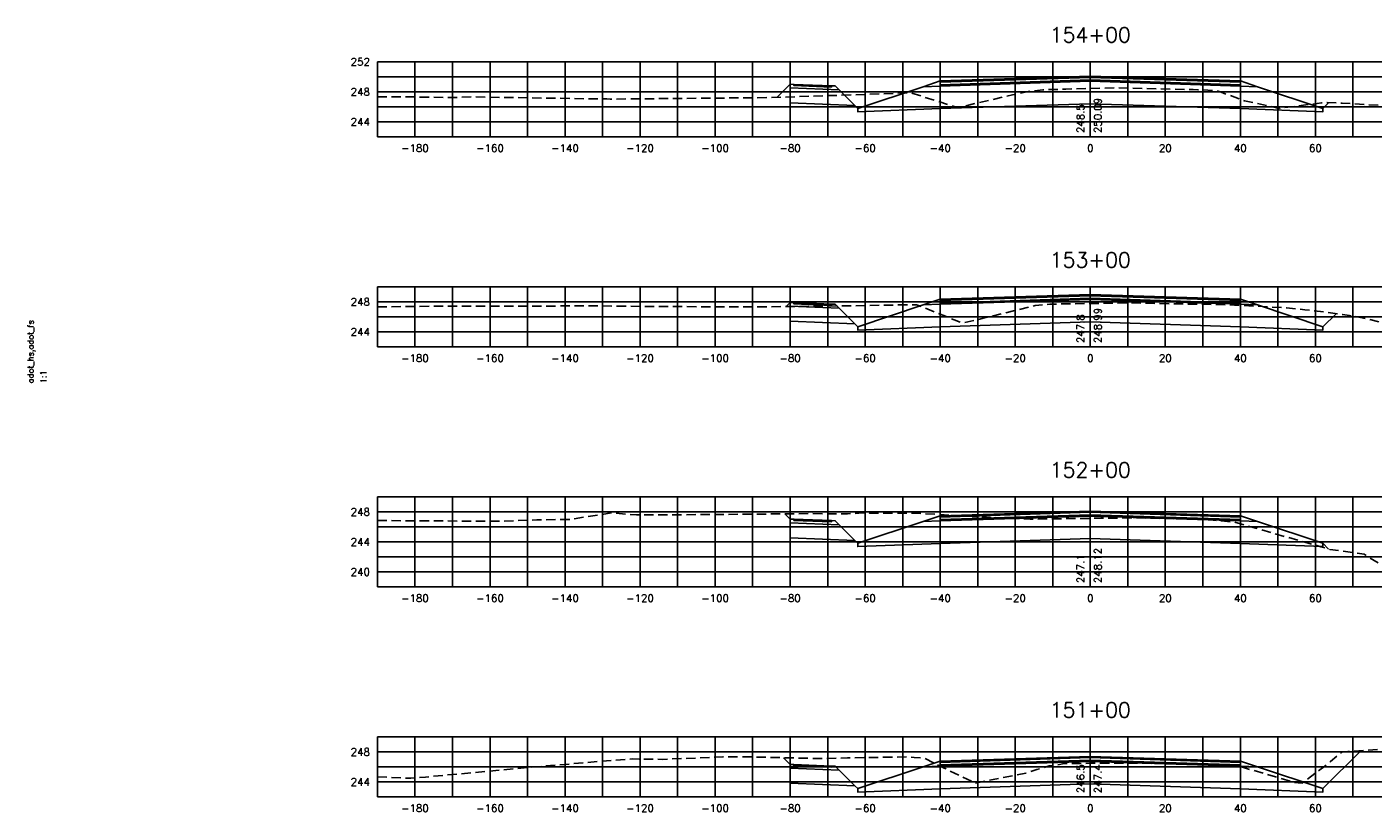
# Model space of a CAD drawing. Extents: x 1497 to 2840, y 16 to 8218.
# Tile 49 of 56: x 1497 to 1855, y 6356 to 6565. Entities that reach past the tile are written whole.
import ezdxf
from ezdxf.enums import TextEntityAlignment as Align

# ---------------------------------------------------------------- set-up
doc = ezdxf.new("R2010")
doc.units = 0
doc.header["$LTSCALE"] = 20
doc.header["$MEASUREMENT"] = 0
doc.linetypes.add('HIDDEN_050%', pattern=[0.1875, 0.125, -0.0625])
for name, color, linetype in [('S-AT-TXT175', 6, 'Continuous'), ('S-AT-TXT80', 1, 'Continuous'), ('XDATUM', 3, 'Continuous'), ('XEG', 1, 'HIDDEN_050%'), ('XFG', 2, 'Continuous'), ('XGRID', 251, 'Continuous'), ('XGRIDT', 2, 'Continuous'), ('XREF-BORDER', 7, 'Continuous')]:
    doc.layers.add(name, color=color, linetype=linetype)
doc.styles.add('L100', font='simplex.shx', dxfattribs={"height": 2})
doc.styles.add('L175', font='ROMANSM.shx', dxfattribs={"height": 3.5})
doc.styles.add('L80', font='ROMANSM.shx', dxfattribs={"height": 1.6})

# ---------------------------------------------------------------- blocks, each defined once
blk = doc.blocks.new('03025_00_att1')
at = {"layer": 'S-AT-TXT175', "style": 'L175'}
for tag, p in [('NUM', (32.402, 20.822)), ('LINE1', (30.64, 1.444)), ('LINE2', (30.64, 1.161)), ('LINE3', (30.64, 0.877))]:
    blk.add_attdef(tag, text='', height=0.175, dxfattribs=at).set_placement(p, align=Align.CENTER)
at = {"layer": 'S-AT-TXT80', "style": 'L80'}
for tag, p in [('DRAFTED', (2.436, 14.201)), ('PCTB', (2.094, 11.605)), ('PSCALE', (2.265, 11.605)), ('PVIEW', (2.436, 11.605))]:
    blk.add_attdef(tag, p, '', height=0.08, rotation=90, dxfattribs=at)

msp = doc.modelspace()

# ---------------------------------------------------------------- linework, layer by layer
at = {"layer": 'XDATUM', "flags": 128}
for points in [[(1696.49, 6546.54), (1700, 6550.05), (1700, 6545.05), (1717.21, 6544.36), (1718, 6543.57), (1718, 6542.68), (1740, 6543.56), (1780, 6544.84), (1820, 6543.56), (1842, 6542.68), (1842, 6543.57), (1843.58, 6545.15)], [(1698.9, 6490.75), (1700, 6491.85), (1700, 6486.85), (1717.21, 6486.16), (1718, 6485.37), (1718, 6484.48), (1740, 6485.36), (1780, 6486.64), (1820, 6485.36), (1842, 6484.48), (1842, 6485.37), (1845.5, 6488.86)], [(1698.62, 6435.48), (1700, 6434.11), (1700, 6429.11), (1717.21, 6428.42), (1718, 6427.63), (1718, 6426.74), (1740, 6427.62), (1780, 6428.9), (1820, 6427.62), (1842, 6426.74), (1842, 6427.63), (1843.53, 6426.09)], [(1698.22, 6370.47), (1700, 6368.69), (1700, 6363.69), (1717.21, 6363), (1718, 6362.21), (1718, 6361.32), (1740, 6362.2), (1780, 6363.48), (1820, 6362.2), (1842, 6361.32), (1842, 6362.21), (1852.13, 6372.34)]]:
    msp.add_lwpolyline(points, dxfattribs=at)
at = {"layer": 'XEG', "flags": 128}
for points in [[(1590, 6546.7), (1595.25, 6546.7), (1610.15, 6546.5), (1615.2, 6546.65), (1649.94, 6546.11), (1651.1, 6546.1), (1652.01, 6546.08), (1653, 6546.09), (1693.77, 6546.46), (1694.94, 6546.49), (1732.32, 6547.74), (1735.37, 6546.74), (1744.62, 6543.8), (1759.24, 6547.18), (1763.94, 6548.19), (1766.64, 6548.47), (1767.34, 6548.54), (1773.49, 6548.74), (1780, 6548.91), (1787.28, 6549.1), (1801.9, 6548.73), (1807.43, 6548.59), (1808.62, 6548.56), (1813.47, 6548.37), (1814.84, 6547.91), (1821.13, 6545.64), (1828.61, 6544.04), (1830.34, 6543.61), (1841.62, 6545.05), (1843.13, 6545.18), (1847.12, 6544.98), (1857.18, 6544.41), (1865.69, 6540.15), (1871.72, 6537.39), (1887.4, 6537.32), (1888.2, 6537.38), (1888.55, 6537.33), (1892.86, 6537.5), (1903.03, 6537.91), (1911.22, 6538.37), (1927.97, 6539.29), (1932.44, 6539.49), (1933.13, 6539.48), (1934.32, 6539.5), (1970, 6540.15)], [(1590, 6490.68), (1599.89, 6490.78), (1604.95, 6490.83), (1613.92, 6490.86), (1621.68, 6490.87), (1649.97, 6490.93), (1661.22, 6490.77), (1691.55, 6490.66), (1712.75, 6490.91), (1733.68, 6491.26), (1743.71, 6487.23), (1745.97, 6486.37), (1751.15, 6487.56), (1765.29, 6491.01), (1767.58, 6491.21), (1769.19, 6491.41), (1779.55, 6491.55), (1780, 6491.56), (1789.35, 6491.74), (1805.82, 6491.43), (1816.77, 6491.21), (1823.98, 6490.88), (1832.32, 6490.41), (1837.2, 6489.91), (1843.24, 6489.19), (1847.21, 6488.62), (1849.1, 6488.35), (1850.81, 6488.13), (1859.78, 6486.02), (1871.61, 6484.09), (1874.33, 6483.71), (1881.9, 6482.65), (1884.79, 6482.46), (1907.94, 6481.15), (1909.63, 6481.14), (1936.33, 6481.01), (1948.59, 6481.34), (1968.69, 6481.24), (1970, 6481.15)], [(1590, 6433.67), (1590.29, 6433.69), (1623.38, 6433.51), (1632.52, 6433.9), (1641.3, 6434), (1652.26, 6435.73), (1659.04, 6435.21), (1662.41, 6435.18), (1680.55, 6435.31), (1705.35, 6435.55), (1709.06, 6435.48), (1715.26, 6435.49), (1719.35, 6435.73), (1720.91, 6435.73), (1721.23, 6435.71), (1721.76, 6435.7), (1733.28, 6435.65), (1742.52, 6435.14), (1746.52, 6434.88), (1752.36, 6434.61), (1758.32, 6434.3), (1764, 6434.05), (1775.05, 6434.23), (1780, 6434.29), (1790.74, 6434.42), (1799.4, 6434.24), (1810.91, 6433.97), (1815.78, 6433.51), (1818.24, 6433.32), (1841.49, 6426.71), (1843.86, 6425.99), (1846.5, 6425.66), (1853, 6424.71), (1856.76, 6422.35), (1863.62, 6420.49), (1868.67, 6419.5), (1892.57, 6418.78), (1908.2, 6419.3), (1915.77, 6419.99), (1926.71, 6420.37), (1963.94, 6422.12), (1970, 6422)], [(1590, 6365.34), (1598.78, 6365), (1598.94, 6365.02), (1602.83, 6365.31), (1631.11, 6367.94), (1648.63, 6369.42), (1658.01, 6370.14), (1665.87, 6370.03), (1682.07, 6370.67), (1689.74, 6370.67), (1708.67, 6370.22), (1715.26, 6370.43), (1731.71, 6370.68), (1733.03, 6370.5), (1735.85, 6370.32), (1741.09, 6367.68), (1749.4, 6363.68), (1754.14, 6364.66), (1762.79, 6366.34), (1765.75, 6367.29), (1769.04, 6368.28), (1770.29, 6368.4), (1773.01, 6368.91), (1780, 6368.97), (1787.74, 6369.02), (1792.34, 6369.03), (1797.2, 6368.93), (1812.46, 6368.57), (1817.27, 6368.2), (1820.28, 6367.99), (1829.34, 6365.38), (1834.36, 6363.83), (1835.37, 6363.77), (1836.52, 6363.72), (1844, 6369.41), (1847.02, 6371.97), (1848.63, 6372.12), (1858.82, 6372.77), (1872, 6373.57), (1880.57, 6372.61), (1882.08, 6372.51), (1883.03, 6372.5), (1899.88, 6373.74), (1904.29, 6374.21), (1906.25, 6374.45), (1921.55, 6373.46), (1955.6, 6367.62), (1966.86, 6366.58), (1970, 6366.27)]]:
    msp.add_lwpolyline(points, dxfattribs=at)
at = {"layer": 'XFG', "flags": 128}
for points in [[(1780, 6552.18), (1740, 6550.9), (1740, 6550.56), (1780, 6551.84)], [(1780, 6551.84), (1740, 6550.56), (1740, 6549.9), (1780, 6551.18)], [(1780, 6552.18), (1820, 6550.9), (1820, 6550.56), (1780, 6551.84)], [(1780, 6551.84), (1820, 6550.56), (1820, 6549.9), (1780, 6551.18)], [(1700, 6550.05), (1700, 6550.05), (1696.49, 6546.54)], [(1700, 6550.05), (1700, 6549.05), (1713.04, 6548.53), (1712, 6549.57), (1711, 6549.61), (1711, 6549.27), (1701, 6549.67), (1701, 6550.01), (1700, 6550.05)], [(1700, 6549.05), (1700, 6545.05), (1717.21, 6544.36), (1713.04, 6548.53), (1700, 6549.05)], [(1701, 6550.01), (1701, 6549.67), (1711, 6549.27), (1711, 6549.61), (1701, 6550.01)], [(1780, 6550.84), (1740, 6549.56), (1735.43, 6549.38), (1718, 6543.57), (1718, 6542.68), (1740, 6543.56), (1780, 6544.84)], [(1780, 6551.18), (1740, 6549.9), (1740, 6550.9), (1735.43, 6549.38), (1740, 6549.56), (1780, 6550.84)], [(1780, 6551.18), (1820, 6549.9), (1820, 6550.9), (1824.57, 6549.38), (1820, 6549.56), (1780, 6550.84)], [(1780, 6550.84), (1820, 6549.56), (1824.57, 6549.38), (1842, 6543.57), (1842, 6542.68), (1820, 6543.56), (1780, 6544.84)], [(1842, 6543.57), (1842, 6543.57), (1843.58, 6545.15)], [(1718, 6543.57), (1717.21, 6544.36)], [(1700, 6491.85), (1700, 6491.85), (1698.9, 6490.75)], [(1700, 6491.85), (1700, 6490.85), (1713.04, 6490.33), (1712, 6491.37), (1711, 6491.41), (1711, 6491.07), (1701, 6491.47), (1701, 6491.81), (1700, 6491.85)], [(1700, 6490.85), (1700, 6486.85), (1717.21, 6486.16), (1713.04, 6490.33), (1700, 6490.85)], [(1701, 6491.81), (1701, 6491.47), (1711, 6491.07), (1711, 6491.41), (1701, 6491.81)], [(1780, 6492.64), (1740, 6491.36), (1735.43, 6491.18), (1718, 6485.37), (1718, 6484.48), (1740, 6485.36), (1780, 6486.64)], [(1780, 6492.98), (1740, 6491.7), (1740, 6492.7), (1735.43, 6491.18), (1740, 6491.36), (1780, 6492.64)], [(1780, 6493.98), (1740, 6492.7), (1740, 6492.36), (1780, 6493.64)], [(1780, 6493.64), (1740, 6492.36), (1740, 6491.7), (1780, 6492.98)], [(1780, 6493.98), (1820, 6492.7), (1820, 6492.36), (1780, 6493.64)], [(1780, 6493.64), (1820, 6492.36), (1820, 6491.7), (1780, 6492.98)], [(1780, 6492.98), (1820, 6491.7), (1820, 6492.7), (1824.57, 6491.18), (1820, 6491.36), (1780, 6492.64)], [(1780, 6492.64), (1820, 6491.36), (1824.57, 6491.18), (1842, 6485.37), (1842, 6484.48), (1820, 6485.36), (1780, 6486.64)], [(1842, 6485.37), (1842, 6485.37), (1845.5, 6488.86)], [(1718, 6485.37), (1717.21, 6486.16)], [(1700, 6434.11), (1700, 6434.11), (1698.62, 6435.48)], [(1700, 6434.11), (1700, 6433.11), (1713.04, 6432.58), (1712, 6433.63), (1711, 6433.67), (1711, 6433.33), (1701, 6433.73), (1701, 6434.07), (1700, 6434.11)], [(1701, 6434.07), (1701, 6433.73), (1711, 6433.33), (1711, 6433.67), (1701, 6434.07)], [(1780, 6434.9), (1740, 6433.62), (1735.43, 6433.44), (1718, 6427.63), (1718, 6426.74), (1740, 6427.62), (1780, 6428.9)], [(1780, 6435.24), (1740, 6433.96), (1740, 6434.96), (1735.43, 6433.44), (1740, 6433.62), (1780, 6434.9)], [(1780, 6436.24), (1740, 6434.96), (1740, 6434.62), (1780, 6435.9)], [(1780, 6435.9), (1740, 6434.62), (1740, 6433.96), (1780, 6435.24)], [(1780, 6436.24), (1820, 6434.96), (1820, 6434.62), (1780, 6435.9)], [(1780, 6435.9), (1820, 6434.62), (1820, 6433.96), (1780, 6435.24)], [(1780, 6435.24), (1820, 6433.96), (1820, 6434.96), (1824.57, 6433.44), (1820, 6433.62), (1780, 6434.9)], [(1780, 6434.9), (1820, 6433.62), (1824.57, 6433.44), (1842, 6427.63), (1842, 6426.74), (1820, 6427.62), (1780, 6428.9)], [(1700, 6433.11), (1700, 6429.11), (1717.21, 6428.42), (1713.04, 6432.58), (1700, 6433.11)], [(1718, 6427.63), (1717.21, 6428.42)], [(1842, 6427.63), (1842, 6427.63), (1843.53, 6426.09)], [(1700, 6368.69), (1700, 6368.69), (1698.22, 6370.47)], [(1780, 6369.48), (1740, 6368.2), (1735.43, 6368.02), (1718, 6362.21), (1718, 6361.32), (1740, 6362.2), (1780, 6363.48)], [(1780, 6369.82), (1740, 6368.54), (1740, 6369.54), (1735.43, 6368.02), (1740, 6368.2), (1780, 6369.48)], [(1780, 6370.82), (1740, 6369.54), (1740, 6369.2), (1780, 6370.48)], [(1780, 6370.48), (1740, 6369.2), (1740, 6368.54), (1780, 6369.82)], [(1780, 6370.82), (1820, 6369.54), (1820, 6369.2), (1780, 6370.48)], [(1780, 6370.48), (1820, 6369.2), (1820, 6368.54), (1780, 6369.82)], [(1780, 6369.82), (1820, 6368.54), (1820, 6369.54), (1824.57, 6368.02), (1820, 6368.2), (1780, 6369.48)], [(1780, 6369.48), (1820, 6368.2), (1824.57, 6368.02), (1842, 6362.21), (1842, 6361.32), (1820, 6362.2), (1780, 6363.48)], [(1842, 6362.21), (1842, 6362.21), (1852.13, 6372.34)], [(1700, 6368.69), (1700, 6367.69), (1713.04, 6367.17), (1712, 6368.21), (1711, 6368.25), (1711, 6367.91), (1701, 6368.31), (1701, 6368.65), (1700, 6368.69)], [(1700, 6367.69), (1700, 6363.69), (1717.21, 6363), (1713.04, 6367.17), (1700, 6367.69)], [(1701, 6368.65), (1701, 6368.31), (1711, 6367.91), (1711, 6368.25), (1701, 6368.65)], [(1718, 6362.21), (1717.21, 6363)]]:
    msp.add_lwpolyline(points, dxfattribs=at)
at = {"layer": 'XGRID'}
for p, q in [((1590, 6536), (1590, 6556)), ((1590, 6556), (1970, 6556)), ((1600, 6536), (1600, 6556)), ((1610, 6536), (1610, 6556)), ((1620, 6536), (1620, 6556)), ((1630, 6536), (1630, 6556)), ((1640, 6536), (1640, 6556)), ((1650, 6536), (1650, 6556)), ((1660, 6536), (1660, 6556)), ((1670, 6536), (1670, 6556)), ((1680, 6536), (1680, 6556)), ((1690, 6536), (1690, 6556)), ((1700, 6536), (1700, 6556)), ((1710, 6536), (1710, 6556)), ((1720, 6536), (1720, 6556)), ((1730, 6536), (1730, 6556)), ((1740, 6536), (1740, 6556)), ((1750, 6536), (1750, 6556)), ((1760, 6536), (1760, 6556)), ((1770, 6536), (1770, 6556)), ((1780, 6536), (1780, 6556)), ((1790, 6536), (1790, 6556)), ((1800, 6536), (1800, 6556)), ((1810, 6536), (1810, 6556)), ((1820, 6536), (1820, 6556)), ((1830, 6536), (1830, 6556)), ((1840, 6536), (1840, 6556)), ((1850, 6536), (1850, 6556)), ((1590, 6552), (1970, 6552)), ((1590, 6548), (1970, 6548)), ((1590, 6544), (1970, 6544)), ((1590, 6540), (1970, 6540)), ((1590, 6536), (1970, 6536)), ((1590, 6480), (1590, 6496)), ((1590, 6496), (1970, 6496)), ((1600, 6480), (1600, 6496)), ((1610, 6480), (1610, 6496)), ((1620, 6480), (1620, 6496)), ((1630, 6480), (1630, 6496)), ((1640, 6480), (1640, 6496)), ((1650, 6480), (1650, 6496)), ((1660, 6480), (1660, 6496)), ((1670, 6480), (1670, 6496)), ((1680, 6480), (1680, 6496)), ((1690, 6480), (1690, 6496)), ((1700, 6480), (1700, 6496)), ((1710, 6480), (1710, 6496)), ((1720, 6480), (1720, 6496)), ((1730, 6480), (1730, 6496)), ((1740, 6480), (1740, 6496)), ((1750, 6480), (1750, 6496)), ((1760, 6480), (1760, 6496)), ((1770, 6480), (1770, 6496)), ((1780, 6480), (1780, 6496)), ((1790, 6480), (1790, 6496)), ((1800, 6480), (1800, 6496)), ((1810, 6480), (1810, 6496)), ((1820, 6480), (1820, 6496)), ((1830, 6480), (1830, 6496)), ((1840, 6480), (1840, 6496)), ((1850, 6480), (1850, 6496)), ((1590, 6492), (1970, 6492)), ((1590, 6488), (1970, 6488)), ((1590, 6484), (1970, 6484)), ((1590, 6480), (1970, 6480)), ((1590, 6416), (1590, 6440)), ((1590, 6440), (1970, 6440)), ((1600, 6416), (1600, 6440)), ((1610, 6416), (1610, 6440)), ((1620, 6416), (1620, 6440)), ((1630, 6416), (1630, 6440)), ((1640, 6416), (1640, 6440)), ((1650, 6416), (1650, 6440)), ((1660, 6416), (1660, 6440)), ((1670, 6416), (1670, 6440)), ((1680, 6416), (1680, 6440)), ((1690, 6416), (1690, 6440)), ((1700, 6416), (1700, 6440)), ((1710, 6416), (1710, 6440)), ((1720, 6416), (1720, 6440)), ((1730, 6416), (1730, 6440)), ((1740, 6416), (1740, 6440)), ((1750, 6416), (1750, 6440)), ((1760, 6416), (1760, 6440)), ((1770, 6416), (1770, 6440)), ((1780, 6416), (1780, 6440)), ((1790, 6416), (1790, 6440)), ((1800, 6416), (1800, 6440)), ((1810, 6416), (1810, 6440)), ((1820, 6416), (1820, 6440)), ((1830, 6416), (1830, 6440)), ((1840, 6416), (1840, 6440)), ((1850, 6416), (1850, 6440)), ((1590, 6436), (1970, 6436)), ((1590, 6432), (1970, 6432)), ((1590, 6428), (1970, 6428)), ((1590, 6424), (1970, 6424)), ((1590, 6420), (1970, 6420)), ((1590, 6416), (1970, 6416)), ((1590, 6360), (1590, 6376)), ((1590, 6376), (1970, 6376)), ((1600, 6360), (1600, 6376)), ((1610, 6360), (1610, 6376)), ((1620, 6360), (1620, 6376)), ((1630, 6360), (1630, 6376)), ((1640, 6360), (1640, 6376)), ((1650, 6360), (1650, 6376)), ((1660, 6360), (1660, 6376)), ((1670, 6360), (1670, 6376)), ((1680, 6360), (1680, 6376)), ((1690, 6360), (1690, 6376)), ((1700, 6360), (1700, 6376)), ((1710, 6360), (1710, 6376)), ((1720, 6360), (1720, 6376)), ((1730, 6360), (1730, 6376)), ((1740, 6360), (1740, 6376)), ((1750, 6360), (1750, 6376)), ((1760, 6360), (1760, 6376)), ((1770, 6360), (1770, 6376)), ((1780, 6360), (1780, 6376)), ((1790, 6360), (1790, 6376)), ((1800, 6360), (1800, 6376)), ((1810, 6360), (1810, 6376)), ((1820, 6360), (1820, 6376)), ((1830, 6360), (1830, 6376)), ((1840, 6360), (1840, 6376)), ((1850, 6360), (1850, 6376)), ((1590, 6372), (1970, 6372)), ((1590, 6368), (1970, 6368)), ((1590, 6364), (1970, 6364)), ((1590, 6360), (1970, 6360))]:
    msp.add_line(p, q, dxfattribs=at)

# ---------------------------------------------------------------- block references
at = {"layer": 'XREF-BORDER'}
ref = msp.add_blockref('03025_00_att1', (1456.45, 6238.23), dxfattribs=dict(at, xscale=20, yscale=20, zscale=20))
ref.add_attrib('PCTB', 'adot_hs,adot_fs', (1498.33, 6470.32), dxfattribs={"layer": 'S-AT-TXT80', "height": 1.6, "rotation": 90, "style": 'L80'})
ref.add_attrib('PSCALE', '1:1', (1501.75, 6470.32), dxfattribs={"layer": 'S-AT-TXT80', "height": 1.6, "rotation": 90, "style": 'L80'})

# ---------------------------------------------------------------- texts
at = {"layer": 'XGRIDT', "style": 'L100'}
for s, p in [('154+00', (1780, 6560)), ('153+00', (1780, 6500)), ('152+00', (1780, 6444)), ('151+00', (1780, 6380))]:
    msp.add_text(s, height=4, dxfattribs=at).set_placement(p, align=Align.BOTTOM_CENTER)
for s, p in [('252', (1588, 6556)), ('248', (1588, 6548)), ('244', (1588, 6540)), ('248', (1588, 6492)), ('244', (1588, 6484)), ('248', (1588, 6436)), ('244', (1588, 6428)), ('240', (1588, 6420)), ('248', (1588, 6372)), ('244', (1588, 6364))]:
    msp.add_text(s, height=2, dxfattribs=at).set_placement(p, align=Align.MIDDLE_RIGHT)
for s, p in [('250.09', (1781, 6537)), ('248.99', (1781, 6481)), ('248.12', (1781, 6417)), ('247.41', (1781, 6361))]:
    msp.add_text(s, height=2, rotation=90, dxfattribs=at).set_placement(p, align=Align.TOP_LEFT)
for s, p in [('248.5', (1779, 6537)), ('247.8', (1779, 6481)), ('247.1', (1779, 6417)), ('246.5', (1779, 6361))]:
    msp.add_text(s, height=2, rotation=90, dxfattribs=at).set_placement(p, align=Align.BOTTOM_LEFT)
for s, p in [('-180', (1600, 6534)), ('-160', (1620, 6534)), ('-140', (1640, 6534)), ('-120', (1660, 6534)), ('-100', (1680, 6534)), ('-80', (1700, 6534)), ('-60', (1720, 6534)), ('-40', (1740, 6534)), ('-20', (1760, 6534)), ('0', (1780, 6534)), ('20', (1800, 6534)), ('40', (1820, 6534)), ('60', (1840, 6534)), ('-180', (1600, 6478)), ('-160', (1620, 6478)), ('-140', (1640, 6478)), ('-120', (1660, 6478)), ('-100', (1680, 6478)), ('-80', (1700, 6478)), ('-60', (1720, 6478)), ('-40', (1740, 6478)), ('-20', (1760, 6478)), ('0', (1780, 6478)), ('20', (1800, 6478)), ('40', (1820, 6478)), ('60', (1840, 6478)), ('-180', (1600, 6414)), ('-160', (1620, 6414)), ('-140', (1640, 6414)), ('-120', (1660, 6414)), ('-100', (1680, 6414)), ('-80', (1700, 6414)), ('-60', (1720, 6414)), ('-40', (1740, 6414)), ('-20', (1760, 6414)), ('0', (1780, 6414)), ('20', (1800, 6414)), ('40', (1820, 6414)), ('60', (1840, 6414)), ('-180', (1600, 6358)), ('-160', (1620, 6358)), ('-140', (1640, 6358)), ('-120', (1660, 6358)), ('-100', (1680, 6358)), ('-80', (1700, 6358)), ('-60', (1720, 6358)), ('-40', (1740, 6358)), ('-20', (1760, 6358)), ('0', (1780, 6358)), ('20', (1800, 6358)), ('40', (1820, 6358)), ('60', (1840, 6358))]:
    msp.add_text(s, height=2, dxfattribs=at).set_placement(p, align=Align.TOP_CENTER)

doc.saveas('drawing.dxf')
